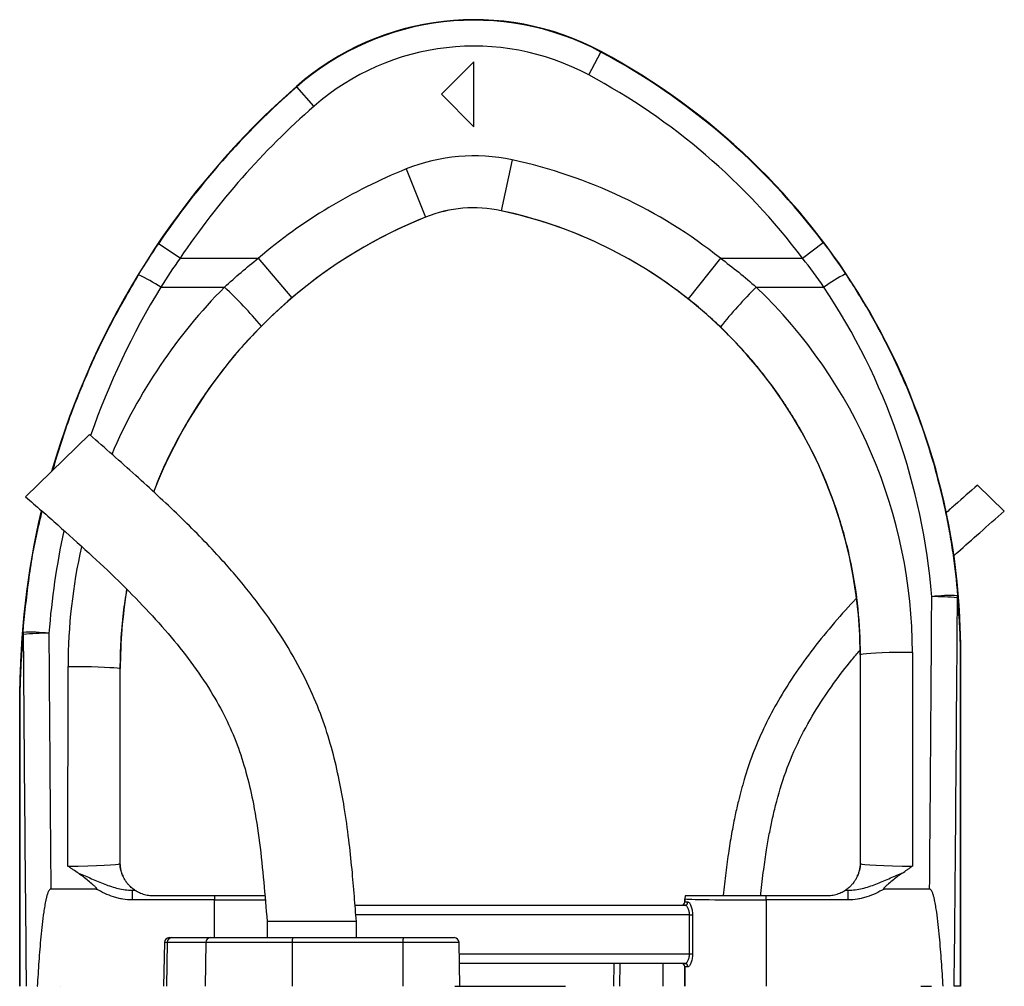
# Model space of a CAD drawing. Header units: millimetres. Extents: x 662 to 1402, y 655 to 2770.
# Tile 13 of 13: x 962 to 1266, y 2472 to 2770. Entities that reach past the tile are written whole.
import ezdxf

# ---------------------------------------------------------------- set-up
doc = ezdxf.new("R2010")
doc.units = ezdxf.units.MM

msp = doc.modelspace()

# ---------------------------------------------------------------- linework, layer by layer
at = {"color": 7, "linetype": 'Continuous', "lineweight": 25}
for p, q in [((1137.7, 2752.96), (1141.48, 2760.01)), ((1141.48, 2760.01), (1141.55, 2760.15)), ((1102.34, 2756.99), (1092.34, 2746.99)), ((1102.34, 2736.99), (1102.34, 2756.99)), ((1047.77, 2749.33), (1047.67, 2749.44)), ((1053.03, 2743.31), (1047.77, 2749.33)), ((1092.34, 2746.99), (1102.34, 2736.99)), ((1114.1, 2726.75), (1110.74, 2711.11)), ((1081.46, 2723.97), (1087.42, 2709.12)), ((1110.74, 2711.11), (1110.74, 2711.1)), ((1087.42, 2709.12), (1087.43, 2709.11)), ((1011.76, 2696.46), (1005.12, 2700.93)), ((1203.6, 2696.46), (1209.99, 2701.27)), ((1011.76, 2696.46), (1035.88, 2696.46)), ((1035.88, 2696.46), (1046.24, 2684.27)), ((1178.27, 2696.46), (1168.33, 2683.93)), ((1178.27, 2696.46), (1203.6, 2696.46)), ((1005.8, 2687.52), (1025.45, 2687.52)), ((1189.34, 2687.52), (1210.19, 2687.52)), ((983.9, 2642.08), (964.16, 2622.94)), ((1265.77, 2618.5), (1257.52, 2626.51)), ((1221.44, 2574.22), (1221.34, 2574.22)), ((1221.34, 2574.22), (1221.34, 2509.99)), ((1221.49, 2509.84), (1221.44, 2574.22)), ((1237.44, 2574.94), (1237.49, 2509.07)), ((1252.27, 2471.99), (1252.27, 2575.06)), ((1252.28, 2575.06), (1252.34, 2575.06)), ((1252.28, 2575.06), (1252.28, 2471.99)), ((1252.34, 2471.99), (1252.34, 2575.06)), ((977.18, 2509.07), (977.23, 2570.63)), ((993.23, 2569.92), (993.18, 2509.84)), ((993.23, 2569.92), (993.34, 2569.92)), ((993.34, 2509.99), (993.34, 2569.92)), ((962.4, 2561.34), (962.34, 2561.34)), ((962.34, 2561.34), (962.34, 2471.99)), ((962.4, 2561.34), (962.4, 2471.99)), ((962.4, 2471.99), (962.4, 2561.34)), ((993.18, 2509.84), (993.34, 2509.99)), ((1221.34, 2509.99), (1221.49, 2509.84)), ((985.94, 2501.99), (971.92, 2501.99)), ((997, 2501.61), (997, 2498.61)), ((997, 2501.61), (997.89, 2501.61)), ((1216.79, 2501.61), (1217.67, 2501.61)), ((1217.67, 2498.61), (1217.67, 2501.61)), ((1242.75, 2501.99), (1228.73, 2501.99)), ((1022.33, 2498.61), (997, 2498.61)), ((1003.34, 2499.99), (1022.33, 2499.99)), ((1022.33, 2499.99), (1022.33, 2498.61)), ((1167.34, 2498.98), (1167.34, 2498.99)), ((1167.34, 2498.99), (1167.34, 2497.99)), ((1167.34, 2497.99), (1167.34, 2498.98)), ((1167.34, 2497.99), (1168.26, 2497.99)), ((1167.34, 2497.99), (1167.34, 2497.99)), ((1192.34, 2498.61), (1192.34, 2499.99)), ((1192.34, 2499.99), (1211.34, 2499.99)), ((1217.67, 2498.61), (1192.34, 2498.61)), ((1192.34, 2498.61), (1192.34, 2471.99)), ((1065.7, 2496.99), (1167.3, 2496.99)), ((1038.59, 2491.99), (1038.59, 2486.99)), ((1052.34, 2491.99), (1038.59, 2491.99)), ((1066.09, 2491.99), (1052.34, 2491.99)), ((1066.09, 2486.99), (1066.09, 2491.99)), ((1168.78, 2493.99), (1169.69, 2493.99)), ((1168.78, 2481.99), (1168.78, 2493.99)), ((1169.69, 2493.99), (1169.69, 2481.99)), ((1006.93, 2485.52), (1006.7, 2471.99)), ((1007.82, 2485.52), (1007.6, 2471.99)), ((1019.67, 2485.52), (1007.82, 2485.52)), ((1008.43, 2486.99), (1009.23, 2486.99)), ((1009.23, 2486.99), (1021.08, 2486.99)), ((1019.67, 2485.52), (1019.45, 2471.99)), ((1046.3, 2485.52), (1019.67, 2485.52)), ((1021.08, 2486.99), (1046.56, 2486.99)), ((1046.3, 2485.52), (1046.26, 2471.99)), ((1080.42, 2485.52), (1046.3, 2485.52)), ((1046.56, 2486.99), (1080.68, 2486.99)), ((1080.42, 2485.52), (1080.37, 2471.99)), ((1080.68, 2486.99), (1096.24, 2486.99)), ((1097.98, 2471.99), (1097.74, 2485.52)), ((1168.78, 2481.99), (1169.69, 2481.99)), ((1167.3, 2478.99), (1097.86, 2478.99)), ((1145.48, 2478.99), (1145.36, 2471.99)), ((1167.34, 2471.99), (1167.34, 2477.99)), ((1168.26, 2477.99), (1167.34, 2477.99)), ((1167.34, 2477.99), (1167.34, 2477.99)), ((1167.34, 2477.99), (1167.34, 2471.99)), ((964.32, 2471.99), (964.32, 2471.99)), ((967.75, 2471.99), (967.87, 2471.99)), ((974.85, 2471.99), (974.85, 2471.99)), ((1096.4, 2471.99), (1130.55, 2471.99)), ((1240.05, 2471.99), (1243.36, 2471.99)), ((1252.27, 2471.99), (1250.33, 2471.99)), ((1252.28, 2471.99), (1252.27, 2471.99))]:
    msp.add_line(p, q, dxfattribs=at)
at = {"color": 8, "linetype": 'Continuous', "lineweight": 25}
for p, q in [((1022.33, 2486.99), (1022.33, 2498.61)), ((1168.78, 2493.99), (1065.93, 2493.99)), ((1007.82, 2485.52), (1006.93, 2485.52)), ((1097.74, 2485.52), (1080.42, 2485.52)), ((1097.8, 2481.99), (1168.78, 2481.99)), ((1147.28, 2478.99), (1147.17, 2471.99)), ((1160.59, 2478.99), (1160.49, 2471.99))]:
    msp.add_line(p, q, dxfattribs=at)
at = {"color": 7, "linetype": 'Continuous', "lineweight": 25, "flags": 128}
for points in [[(1237.44, 2574.94), (1234.96, 2574.93), (1232.55, 2574.9), (1230.25, 2574.86), (1228.13, 2574.8), (1226.23, 2574.72), (1224.59, 2574.64), (1223.27, 2574.54), (1222.29, 2574.44), (1221.68, 2574.33), (1221.44, 2574.22)], [(977.23, 2570.63), (979.71, 2570.62), (982.12, 2570.6), (984.42, 2570.55), (986.55, 2570.49), (988.45, 2570.42), (990.08, 2570.33), (991.4, 2570.24), (992.38, 2570.14), (992.99, 2570.03), (993.23, 2569.92)]]:
    msp.add_lwpolyline(points, dxfattribs=at)
at = {"color": 7, "linetype": 'Continuous', "lineweight": 25}
for centre, radius, start, end in [((1102.34, 2686.99), 83, 61.8071, 131.1995), ((1102.34, 2686.99), 82.85, 61.8071, 131.1995), ((1102.34, 2686.99), 74.85, 61.8071, 131.1995), ((1042.34, 2575.06), 209.85, 36.9744, 61.8071), ((1042.34, 2575.06), 210, 0, 61.8071), ((1042.34, 2575.06), 201.85, 36.9744, 61.8071), ((1212.34, 2561.34), 250, 131.1995, 163.8966), ((1212.34, 2561.34), 249.85, 131.1995, 146.0329), ((1212.34, 2561.34), 241.85, 131.1995, 146.0329), ((1102.34, 2671.99), 56.01, 77.8776, 111.8839), ((1081.34, 2574.22), 156.01, 51.5862, 77.8776), ((1143.34, 2569.92), 166.01, 111.8839, 130.3355), ((1102.34, 2671.99), 40.01, 77.8776, 111.8839), ((1102.34, 2671.99), 40, 77.8776, 111.8839), ((1081.34, 2574.22), 140.01, 51.5862, 77.8776), ((1081.34, 2574.22), 140, 0, 77.8776), ((1143.34, 2569.92), 150, 111.8839, 158.7279), ((1143.34, 2569.92), 150.01, 111.8839, 130.3355), ((1241.92, 2643.31), 54.42, 117.4438, 125.6689), ((976.61, 2643.14), 53.12, 56.6663, 65.1068), ((931.98, 2587.51), 136.89, 40.0234, 46.9374), ((1287.91, 2587.36), 140.53, 134.538, 141.2777), ((1212.34, 2561.34), 250, 166.7597, 180), ((1143.34, 2569.92), 150, 170.6701, 180), ((1249.18, 2545.64), 46.83, 87.3006, 97.0726), ((1244.66, 2531.63), 60.49, 83.6579, 91.1725), ((1248.87, 2592.28), 2.52, 347.9974, 3.1347), ((965.59, 2580.98), 2.23, 177.2524, 193.6085), ((965.74, 2534.32), 46.83, 83.1389, 92.9133), ((970.13, 2519.7), 61.12, 88.8712, 96.3025), ((1001.18, 2509.84), 8, 180.0185, 209.1258), ((1213.49, 2509.84), 8, 330.8742, 359.9815), ((1003.34, 2509.99), 10, 236.7363, 236.9813), ((1211.34, 2509.99), 10, 303.0187, 303.2637), ((1166.34, 2497.99), 1, 270.0044, 0.0044), ((1167.28, 2497.97), 0.982, 271.0978, 1.0573), ((1170.34, 2498.98), 3, 160.3646, 179.9821), ((1008.43, 2485.49), 1.5, 90, 179), ((1009.28, 2485.54), 1.46, 91.7955, 180.7675), ((1021.12, 2485.54), 1.46, 91.7955, 180.7675), ((1048.61, 2485.87), 2.33, 151.2671, 188.6909), ((1082.72, 2485.87), 2.33, 151.2671, 188.6909), ((1096.24, 2485.49), 1.5, 1, 90), ((1166.34, 2477.99), 1, 359.9956, 89.9956), ((1167.28, 2478.01), 0.982, 358.9427, 88.9022)]:
    msp.add_arc(centre, radius, start, end, dxfattribs=at)
at = {"color": 8, "linetype": 'Continuous', "lineweight": 25}
for centre, major_axis, ratio, start_param, end_param in [((1212.34, 2561.88), (0, 241.75), 1, 1.024276, 1.233998), ((1143.34, 2570.5), (0, 166.11), 1, 0.789084, 1.165564), ((1212.34, 2561.88), (0, 241.75), 1, 1.36019, 1.492437), ((1143.34, 2570.5), (0, 166.11), 1, 1.346222, 1.570015), ((1022.33, 2498.99), (25, 0), 0.01536, 4.712389, 5.395497)]:
    msp.add_ellipse(centre, major_axis=major_axis, ratio=ratio, start_param=start_param, end_param=end_param, dxfattribs=at)
at = {"color": 7, "linetype": 'Continuous', "lineweight": 25}
for centre, major_axis, ratio, start_param, end_param in [((1081.34, 2574.81), (0, 156.1), 1, 4.71317, 5.519111), ((1042.34, 2575.57), (0, 201.76), 1, 4.794455, 5.3006), ((1152.34, 2882.17), (0, 2056.47), 0.044737, 4.52645, 4.570871), ((1152.34, 2881.81), (0, 2056.47), 0.048627, 4.511762, 4.570871), ((1062.34, 2881.81), (0, 2056.47), 0.048627, 1.71787, 1.771423), ((1062.34, 2882.17), (0, 2056.47), 0.044737, 1.71787, 1.756735), ((977.18, 2509.84), (16, 0.01), 0.048575, 4.712297, 6.265657), ((1001.34, 2509.99), (5.66, 5.66), 0.999695, 2.356347, 2.357638), ((1213.34, 2509.99), (5.66, -5.66), 0.999695, 0.783955, 0.785246), ((1237.49, 2509.84), (16, -0.01), 0.048575, 3.15912, 4.712481), ((977.18, 2501.84), (24, 0), 0.017486, 5.683962, 5.749965), ((1237.49, 2501.84), (24, 0), 0.017486, 3.674813, 3.740816), ((1166.34, 2497.99), (-1, 0), 0.999848, 1.570796, 3.141593), ((1170.34, 2498.99), (-2.12, 2.12), 0.999695, 0.445606, 0.785246), ((1192.34, 2498.99), (25, 0), 0.01536, 3.159046, 4.712389), ((1166.34, 2477.99), (1, 0), 0.999848, 0, 1.570796)]:
    msp.add_ellipse(centre, major_axis=major_axis, ratio=ratio, start_param=start_param, end_param=end_param, dxfattribs=at)
for points in [[(998.97, 2691.33), (1000.95, 2694.58), (1003, 2697.78), (1005.12, 2700.93)], [(1209.99, 2701.27), (1212.36, 2698.12), (1214.65, 2694.9), (1216.84, 2691.61)], [(1011.76, 2696.46), (1009.7, 2693.53), (1007.72, 2690.55), (1005.8, 2687.52)], [(1025.45, 2687.52), (1028.8, 2690.65), (1032.28, 2693.63), (1035.88, 2696.46)], [(1178.27, 2696.46), (1182.1, 2693.65), (1185.79, 2690.67), (1189.34, 2687.52)], [(1210.19, 2687.52), (1208.08, 2690.57), (1205.88, 2693.55), (1203.6, 2696.46)], [(1046.24, 2684.27), (1042.97, 2681.49), (1039.83, 2678.59), (1036.81, 2675.55)], [(1178.27, 2675.27), (1175.09, 2678.31), (1171.78, 2681.2), (1168.33, 2683.93)], [(1252.27, 2575.06), (1252.28, 2575.06), (1252.28, 2575.06), (1252.28, 2575.06)], [(962.4, 2561.34), (962.4, 2561.34), (962.4, 2561.34), (962.4, 2561.34)]]:
    msp.add_open_spline(points, degree=3, dxfattribs=at)
for points, knots in [([(1216.84, 2691.61), (1219.31, 2687.91), (1221.65, 2684.14), (1225, 2678.36), (1226.08, 2676.42), (1228.18, 2672.51), (1229.19, 2670.55), (1234.11, 2660.66), (1237.52, 2652.55), (1243.3, 2635.95), (1245.68, 2627.46), (1247.99, 2616.59), (1248.41, 2614.41), (1249.2, 2610.04), (1249.55, 2607.85), (1250.52, 2601.26), (1251.02, 2596.85), (1251.39, 2592.42)], [0, 0, 0, 0, 0.125, 0.125, 0.1875, 0.1875, 0.25, 0.25, 0.5, 0.5, 0.75, 0.75, 0.8125, 0.8125, 0.875, 0.875, 1, 1, 1, 1]), ([(1221.44, 2574.22), (1221.44, 2578.96), (1221.19, 2583.66), (1220.24, 2593.02), (1219.53, 2597.68), (1218.1, 2604.61), (1217.56, 2606.92), (1216.38, 2611.49), (1215.73, 2613.75), (1213.63, 2620.47), (1212.01, 2624.85), (1208.34, 2633.44), (1206.29, 2637.64), (1202.89, 2643.81), (1201.71, 2645.84), (1199.84, 2648.85), (1199.2, 2649.85), (1197.91, 2651.83), (1197.25, 2652.81), (1193.89, 2657.66), (1191.02, 2661.39), (1184.92, 2668.56), (1181.69, 2671.99), (1178.27, 2675.27)], [0, 0, 0, 0, 0.125, 0.125, 0.25, 0.25, 0.3125, 0.3125, 0.375, 0.375, 0.5, 0.5, 0.625, 0.625, 0.6875, 0.6875, 0.71875, 0.71875, 0.75, 0.75, 0.875, 0.875, 1, 1, 1, 1]), ([(1066.09, 2491.99), (1065.89, 2494.56), (1065.48, 2499.92), (1064.76, 2508.33), (1063.78, 2517.49), (1062.5, 2526.67), (1060.84, 2535.79), (1058.76, 2544.68), (1055.96, 2553.9), (1052, 2563.72), (1046.7, 2573.96), (1040.06, 2584.43), (1032.41, 2594.62), (1022.92, 2605.59), (1011.43, 2617.23), (997.97, 2629.7), (988.65, 2637.9), (983.9, 2642.08)], [0, 0, 0, 0, 0.043406, 0.090631, 0.142151, 0.198664, 0.246894, 0.298241, 0.3524, 0.409137, 0.476507, 0.546402, 0.617933, 0.690926, 0.790712, 0.893453, 1, 1, 1, 1]), ([(1257.52, 2626.51), (1255.21, 2624.49), (1251.95, 2621.62), (1248.7, 2618.73), (1247.75, 2617.88)], [0, 0, 0, 0, 0.704693, 1, 1, 1, 1]), ([(964.16, 2622.94), (967.46, 2620.04), (974, 2614.31), (983.58, 2605.71), (992.7, 2597.13), (1001.23, 2588.51), (1009.03, 2579.81), (1015.98, 2570.97), (1021.76, 2562.31), (1026.36, 2553.82), (1029.85, 2545.49), (1032.48, 2536.94), (1034.67, 2527.19), (1036.34, 2516.22), (1037.59, 2504.13), (1038.26, 2496.03), (1038.59, 2491.99)], [0, 0, 0, 0, 0.084022, 0.1662, 0.246111, 0.323427, 0.397904, 0.469469, 0.538288, 0.596654, 0.653835, 0.710577, 0.767575, 0.844652, 0.922573, 1, 1, 1, 1]), ([(1250.11, 2604.61), (1250.54, 2605), (1253.21, 2607.44), (1258.44, 2612.06), (1263.24, 2616.28), (1265.77, 2618.5)], [0, 0, 0, 0, 0.084457, 0.517235, 1, 1, 1, 1]), ([(1220.11, 2591.5), (1219.87, 2591.25), (1217.28, 2588.54), (1212.53, 2583.16), (1206.07, 2575.18), (1200.41, 2567.17), (1195.54, 2559.22), (1191.49, 2551.47), (1188.15, 2543.65), (1186.03, 2537.29), (1184.67, 2532.47), (1183.74, 2528.82), (1182.77, 2524.57), (1181.77, 2519.46), (1180.79, 2513.5), (1179.88, 2506.92), (1179.39, 2502.33), (1179.14, 2499.99)], [0, 0, 0, 0, 0.0100756, 0.1096306, 0.2098025, 0.3103621, 0.3963425, 0.4822535, 0.5660299, 0.6446607, 0.6782114, 0.7124757, 0.7547298, 0.8056531, 0.8650053, 0.9311708, 1, 1, 1, 1]), ([(1252.27, 2575.06), (1252.27, 2575.27), (1252.27, 2575.48), (1252.27, 2575.89), (1252.27, 2576.09), (1252.26, 2576.68), (1252.25, 2577.06), (1252.24, 2577.8), (1252.23, 2578.16), (1252.21, 2578.87), (1252.2, 2579.22), (1252.16, 2580.27), (1252.13, 2580.96), (1252.07, 2582.32), (1252.03, 2583), (1251.91, 2585.04), (1251.82, 2586.38), (1251.6, 2589.07), (1251.48, 2590.42), (1251.34, 2591.76)], [0, 0, 0, 0, 0.03125, 0.03125, 0.0625, 0.0625, 0.125, 0.125, 0.1875, 0.1875, 0.25, 0.25, 0.375, 0.375, 0.5, 0.5, 0.75, 0.75, 1, 1, 1, 1]), ([(1251.39, 2592.42), (1251.52, 2591.02), (1251.64, 2589.61), (1251.85, 2586.8), (1251.94, 2585.39), (1252.05, 2583.27), (1252.08, 2582.56), (1252.15, 2581.13), (1252.17, 2580.42), (1252.21, 2579.33), (1252.22, 2578.96), (1252.24, 2578.22), (1252.25, 2577.85), (1252.26, 2577.09), (1252.27, 2576.7), (1252.27, 2576.1), (1252.27, 2575.89), (1252.28, 2575.48), (1252.28, 2575.27), (1252.28, 2575.06)], [0, 0, 0, 0, 0.25, 0.25, 0.5, 0.5, 0.625, 0.625, 0.75, 0.75, 0.8125, 0.8125, 0.875, 0.875, 0.9375, 0.9375, 0.96875, 0.96875, 1, 1, 1, 1]), ([(962.4, 2561.34), (962.4, 2561.81), (962.4, 2562.27), (962.41, 2563.17), (962.42, 2563.61), (962.43, 2564.47), (962.44, 2564.9), (962.46, 2565.73), (962.47, 2566.15), (962.51, 2567.38), (962.54, 2568.2), (962.6, 2569.82), (962.64, 2570.63), (962.76, 2573.06), (962.86, 2574.66), (963.09, 2577.88), (963.21, 2579.48), (963.36, 2581.08)], [0, 0, 0, 0, 0.0625, 0.0625, 0.125, 0.125, 0.1875, 0.1875, 0.25, 0.25, 0.375, 0.375, 0.5, 0.5, 0.75, 0.75, 1, 1, 1, 1]), ([(963.42, 2580.45), (963.27, 2578.91), (963.13, 2577.36), (962.89, 2574.27), (962.79, 2572.72), (962.66, 2570.39), (962.62, 2569.61), (962.55, 2568.04), (962.52, 2567.25), (962.48, 2566.06), (962.47, 2565.66), (962.45, 2564.84), (962.44, 2564.43), (962.42, 2563.59), (962.41, 2563.16), (962.41, 2562.49), (962.4, 2562.27), (962.4, 2561.81), (962.4, 2561.57), (962.4, 2561.34)], [0, 0, 0, 0, 0.25, 0.25, 0.5, 0.5, 0.625, 0.625, 0.75, 0.75, 0.8125, 0.8125, 0.875, 0.875, 0.9375, 0.9375, 0.96875, 0.96875, 1, 1, 1, 1]), ([(1190.69, 2499.99), (1190.71, 2500.2), (1190.96, 2502.88), (1191.54, 2507.59), (1192.42, 2513.7), (1193.31, 2518.81), (1194.23, 2523.35), (1195.74, 2529.76), (1198.24, 2538.14), (1202.52, 2548.17), (1207.6, 2557.22), (1213.1, 2565.34), (1217.6, 2571.29), (1220.45, 2574.59), (1221.3, 2575.57)], [0, 0, 0, 0, 0.0076757, 0.0971317, 0.1712962, 0.2304943, 0.2841542, 0.3385099, 0.4681292, 0.5994559, 0.7312898, 0.8423105, 0.9532974, 1, 1, 1, 1]), ([(994.19, 2505.94), (994.11, 2506.14), (994.02, 2506.34), (993.86, 2506.79), (993.78, 2507.04), (993.66, 2507.45), (993.63, 2507.6), (993.55, 2507.92), (993.52, 2508.09), (993.45, 2508.47), (993.42, 2508.69), (993.38, 2509.08), (993.37, 2509.23), (993.35, 2509.48), (993.35, 2509.57), (993.34, 2509.77), (993.34, 2509.87), (993.34, 2509.98)], [0, 0, 0, 0, 0.25, 0.25, 0.5, 0.5, 0.625, 0.625, 0.75, 0.75, 0.875, 0.875, 0.9375, 0.9375, 0.96875, 0.96875, 1, 1, 1, 1]), ([(1221.34, 2509.98), (1221.34, 2509.87), (1221.34, 2509.77), (1221.33, 2509.57), (1221.32, 2509.48), (1221.31, 2509.23), (1221.3, 2509.09), (1221.27, 2508.82), (1221.25, 2508.71), (1221.22, 2508.49), (1221.21, 2508.38), (1221.16, 2508.1), (1221.12, 2507.92), (1221.05, 2507.61), (1221.01, 2507.46), (1220.9, 2507.04), (1220.82, 2506.8), (1220.65, 2506.34), (1220.57, 2506.14), (1220.48, 2505.94)], [0, 0, 0, 0, 0.03125, 0.03125, 0.0625, 0.0625, 0.125, 0.125, 0.1875, 0.1875, 0.25, 0.25, 0.375, 0.375, 0.5, 0.5, 0.75, 0.75, 1, 1, 1, 1]), ([(980.42, 2506.84), (979.88, 2507.2), (979.33, 2507.57), (978.52, 2508.12), (978.26, 2508.31), (977.72, 2508.69), (977.45, 2508.88), (977.18, 2509.07)], [0, 0, 0, 0, 0.5, 0.5, 0.75, 0.75, 1, 1, 1, 1]), ([(980.42, 2506.84), (981.12, 2506.6), (981.8, 2506.32), (983.16, 2505.75), (983.83, 2505.46), (985.84, 2504.58), (987.17, 2504), (989.21, 2503.22), (989.89, 2502.97), (991.27, 2502.53), (991.97, 2502.32), (994.1, 2501.81), (995.53, 2501.6), (997, 2501.61)], [0, 0, 0, 0, 0.125, 0.125, 0.25, 0.25, 0.5, 0.5, 0.625, 0.625, 0.75, 0.75, 1, 1, 1, 1]), ([(985.94, 2501.99), (985.98, 2501.99), (986.03, 2501.99), (986.08, 2502.02), (986.09, 2502.04), (986.1, 2502.08), (986.1, 2502.1), (986.08, 2502.16), (986.06, 2502.19), (986.02, 2502.26), (985.99, 2502.29), (985.87, 2502.45), (985.75, 2502.56), (985.4, 2502.88), (985.16, 2503.09), (984.44, 2503.71), (983.95, 2504.12), (982.96, 2504.92), (982.47, 2505.32), (981.47, 2506.11), (980.96, 2506.49), (980.42, 2506.84)], [0, 0, 0, 0, 0.015625, 0.015625, 0.023437, 0.023437, 0.03125, 0.03125, 0.046875, 0.046875, 0.0625, 0.0625, 0.125, 0.125, 0.25, 0.25, 0.5, 0.5, 0.75, 0.75, 1, 1, 1, 1]), ([(1217.67, 2501.61), (1219.14, 2501.6), (1220.58, 2501.81), (1222.7, 2502.32), (1223.41, 2502.53), (1224.79, 2502.97), (1225.47, 2503.22), (1227.5, 2504), (1228.84, 2504.58), (1230.85, 2505.46), (1231.52, 2505.75), (1232.87, 2506.32), (1233.55, 2506.6), (1234.25, 2506.84)], [0, 0, 0, 0, 0.25, 0.25, 0.375, 0.375, 0.5, 0.5, 0.75, 0.75, 0.875, 0.875, 1, 1, 1, 1]), ([(1234.25, 2506.84), (1233.72, 2506.49), (1233.21, 2506.11), (1232.21, 2505.32), (1231.71, 2504.92), (1230.73, 2504.11), (1230.24, 2503.71), (1229.51, 2503.09), (1229.27, 2502.88), (1228.92, 2502.56), (1228.81, 2502.45), (1228.68, 2502.29), (1228.66, 2502.26), (1228.61, 2502.19), (1228.59, 2502.16), (1228.58, 2502.1), (1228.57, 2502.08), (1228.58, 2502.04), (1228.6, 2502.02), (1228.65, 2501.99), (1228.69, 2501.99), (1228.73, 2501.99)], [0, 0, 0, 0, 0.25, 0.25, 0.5, 0.5, 0.75, 0.75, 0.875, 0.875, 0.9375, 0.9375, 0.953125, 0.953125, 0.96875, 0.96875, 0.976562, 0.976562, 0.984375, 0.984375, 1, 1, 1, 1]), ([(1234.25, 2506.84), (1234.8, 2507.2), (1235.34, 2507.57), (1236.15, 2508.12), (1236.42, 2508.31), (1236.96, 2508.69), (1237.23, 2508.88), (1237.49, 2509.07)], [0, 0, 0, 0, 0.5, 0.5, 0.75, 0.75, 1, 1, 1, 1]), ([(997.85, 2501.63), (997.82, 2501.65), (997.69, 2501.73), (997.32, 2502), (997.17, 2502.11), (996.83, 2502.39), (996.64, 2502.56), (996.23, 2502.95), (996.01, 2503.18), (995.57, 2503.68), (995.35, 2503.97), (994.93, 2504.56), (994.73, 2504.88), (994.48, 2505.35), (994.4, 2505.5), (994.27, 2505.76), (994.22, 2505.88), (994.19, 2505.94)], [0, 0, 0, 0, 0.25, 0.25, 0.375, 0.375, 0.5, 0.5, 0.625, 0.625, 0.75, 0.75, 0.875, 0.875, 0.9375, 0.9375, 1, 1, 1, 1]), ([(1220.48, 2505.94), (1220.45, 2505.88), (1220.4, 2505.76), (1220.27, 2505.5), (1220.2, 2505.35), (1219.94, 2504.89), (1219.75, 2504.57), (1219.33, 2503.97), (1219.11, 2503.69), (1218.67, 2503.19), (1218.45, 2502.96), (1217.83, 2502.36), (1217.48, 2502.09), (1217.11, 2501.83), (1217.01, 2501.76), (1216.88, 2501.67), (1216.84, 2501.64), (1216.82, 2501.63)], [0, 0, 0, 0, 0.0625, 0.0625, 0.125, 0.125, 0.25, 0.25, 0.375, 0.375, 0.5, 0.5, 0.75, 0.75, 0.875, 0.875, 1, 1, 1, 1]), ([(971.92, 2501.99), (971.84, 2501.99), (971.76, 2501.96), (971.63, 2501.88), (971.57, 2501.82), (971.41, 2501.64), (971.33, 2501.5), (971.11, 2501.07), (970.99, 2500.77), (970.79, 2500.16), (970.71, 2499.85), (970.55, 2499.24), (970.47, 2498.93), (970.27, 2497.99), (970.15, 2497.37), (969.94, 2496.11), (969.84, 2495.48), (969.56, 2493.58), (969.41, 2492.32), (969.12, 2489.78), (968.99, 2488.52), (968.63, 2484.71), (968.43, 2482.17), (968.06, 2477.08), (967.9, 2474.54), (967.75, 2471.99)], [0, 0, 0, 0, 0.007813, 0.007813, 0.015625, 0.015625, 0.03125, 0.03125, 0.0625, 0.0625, 0.09375, 0.09375, 0.125, 0.125, 0.1875, 0.1875, 0.25, 0.25, 0.375, 0.375, 0.5, 0.5, 0.75, 0.75, 1, 1, 1, 1]), ([(997, 2498.61), (996.02, 2498.61), (995.05, 2498.7), (993.62, 2498.94), (993.14, 2499.04), (992.19, 2499.28), (991.72, 2499.41), (989.39, 2500.17), (987.64, 2501.01), (985.94, 2501.99)], [0, 0, 0, 0, 0.25, 0.25, 0.375, 0.375, 0.5, 0.5, 1, 1, 1, 1]), ([(997.89, 2501.61), (997.89, 2501.6), (997.91, 2501.59), (997.98, 2501.55), (998.03, 2501.52), (998.22, 2501.4), (998.39, 2501.3), (998.78, 2501.09), (999.01, 2500.97), (999.48, 2500.76), (999.73, 2500.66), (1000.25, 2500.48), (1000.53, 2500.39), (1001.07, 2500.25), (1001.35, 2500.19), (1002.19, 2500.04), (1002.76, 2499.99), (1003.34, 2499.99)], [0, 0, 0, 0, 0.0625, 0.0625, 0.125, 0.125, 0.25, 0.25, 0.375, 0.375, 0.5, 0.5, 0.625, 0.625, 0.75, 0.75, 1, 1, 1, 1]), ([(1211.34, 2499.99), (1211.91, 2499.99), (1212.48, 2500.04), (1213.32, 2500.19), (1213.59, 2500.25), (1214.14, 2500.39), (1214.41, 2500.47), (1214.93, 2500.66), (1215.19, 2500.76), (1215.67, 2500.97), (1215.89, 2501.08), (1216.18, 2501.24), (1216.28, 2501.3), (1216.44, 2501.39), (1216.52, 2501.44), (1216.64, 2501.51), (1216.69, 2501.55), (1216.76, 2501.59), (1216.78, 2501.6), (1216.79, 2501.61)], [0, 0, 0, 0, 0.25, 0.25, 0.375, 0.375, 0.5, 0.5, 0.625, 0.625, 0.75, 0.75, 0.8125, 0.8125, 0.875, 0.875, 0.9375, 0.9375, 1, 1, 1, 1]), ([(1228.73, 2501.99), (1227.04, 2501.01), (1225.28, 2500.17), (1222.95, 2499.41), (1222.48, 2499.28), (1221.53, 2499.04), (1221.06, 2498.94), (1219.62, 2498.7), (1218.65, 2498.61), (1217.67, 2498.61)], [0, 0, 0, 0, 0.5, 0.5, 0.625, 0.625, 0.75, 0.75, 1, 1, 1, 1]), ([(1246.92, 2471.99), (1246.77, 2474.54), (1246.61, 2477.08), (1246.25, 2482.17), (1246.04, 2484.72), (1245.68, 2488.53), (1245.55, 2489.8), (1245.27, 2492.33), (1245.11, 2493.6), (1244.84, 2495.49), (1244.74, 2496.12), (1244.52, 2497.38), (1244.4, 2498.01), (1244.2, 2498.94), (1244.13, 2499.25), (1243.97, 2499.87), (1243.88, 2500.17), (1243.68, 2500.78), (1243.56, 2501.08), (1243.34, 2501.5), (1243.26, 2501.64), (1243.1, 2501.82), (1243.04, 2501.88), (1242.91, 2501.96), (1242.83, 2501.99), (1242.75, 2501.99)], [0, 0, 0, 0, 0.25, 0.25, 0.5, 0.5, 0.625, 0.625, 0.75, 0.75, 0.8125, 0.8125, 0.875, 0.875, 0.90625, 0.90625, 0.9375, 0.9375, 0.96875, 0.96875, 0.984375, 0.984375, 0.992187, 0.992187, 1, 1, 1, 1]), ([(1022.33, 2499.99), (1023.34, 2499.99), (1025.36, 2499.99), (1028.73, 2499.99), (1032.33, 2499.99), (1035.57, 2499.99), (1037.27, 2499.99), (1037.9, 2499.99)], [0, 0, 0, 0, 0.179408, 0.358817, 0.606861, 0.854903, 1, 1, 1, 1]), ([(1167.52, 2499.99), (1167.56, 2499.99), (1167.75, 2499.99), (1168.27, 2499.99), (1168.49, 2499.99), (1168.98, 2499.99), (1169.27, 2499.99), (1170.22, 2499.99), (1171, 2499.99), (1172.83, 2499.99), (1173.86, 2499.99), (1175.57, 2499.99), (1176.17, 2499.99), (1177.42, 2499.99), (1178.07, 2499.99), (1180.08, 2499.99), (1181.49, 2499.99), (1183.71, 2499.99), (1184.46, 2499.99), (1186.01, 2499.99), (1186.79, 2499.99), (1189.14, 2499.99), (1190.73, 2499.99), (1192.34, 2499.99)], [0, 0, 0, 0, 0.125, 0.125, 0.1875, 0.1875, 0.25, 0.25, 0.375, 0.375, 0.5, 0.5, 0.5625, 0.5625, 0.625, 0.625, 0.75, 0.75, 0.8125, 0.8125, 0.875, 0.875, 1, 1, 1, 1]), ([(1168.26, 2497.99), (1168.34, 2497.99), (1168.41, 2497.97), (1168.57, 2497.86), (1168.65, 2497.78), (1168.81, 2497.58), (1168.89, 2497.46), (1169.05, 2497.17), (1169.12, 2497.01), (1169.27, 2496.64), (1169.33, 2496.44), (1169.46, 2496.01), (1169.51, 2495.78), (1169.6, 2495.29), (1169.63, 2495.04), (1169.68, 2494.52), (1169.69, 2494.26), (1169.69, 2493.99)], [0, 0, 0, 0, 0.125, 0.125, 0.25, 0.25, 0.375, 0.375, 0.5, 0.5, 0.625, 0.625, 0.75, 0.75, 0.875, 0.875, 1, 1, 1, 1]), ([(1168.78, 2493.99), (1168.78, 2494.2), (1168.77, 2494.41), (1168.72, 2494.81), (1168.68, 2495), (1168.53, 2495.56), (1168.4, 2495.89), (1168.17, 2496.29), (1168.09, 2496.41), (1167.93, 2496.61), (1167.85, 2496.7), (1167.69, 2496.84), (1167.61, 2496.9), (1167.45, 2496.97), (1167.37, 2496.99), (1167.3, 2496.99)], [0, 0, 0, 0, 0.125, 0.125, 0.25, 0.25, 0.5, 0.5, 0.625, 0.625, 0.75, 0.75, 0.875, 0.875, 1, 1, 1, 1]), ([(1167.3, 2478.99), (1167.37, 2478.99), (1167.45, 2479.01), (1167.61, 2479.08), (1167.69, 2479.14), (1167.85, 2479.28), (1167.93, 2479.37), (1168.09, 2479.58), (1168.17, 2479.7), (1168.32, 2479.96), (1168.39, 2480.11), (1168.52, 2480.43), (1168.58, 2480.61), (1168.68, 2480.98), (1168.72, 2481.17), (1168.77, 2481.57), (1168.78, 2481.78), (1168.78, 2481.99)], [0, 0, 0, 0, 0.125, 0.125, 0.25, 0.25, 0.375, 0.375, 0.5, 0.5, 0.625, 0.625, 0.75, 0.75, 0.875, 0.875, 1, 1, 1, 1]), ([(1169.69, 2481.99), (1169.69, 2481.72), (1169.68, 2481.46), (1169.63, 2480.94), (1169.6, 2480.69), (1169.51, 2480.21), (1169.45, 2479.97), (1169.33, 2479.54), (1169.27, 2479.34), (1169.12, 2478.98), (1169.04, 2478.81), (1168.89, 2478.52), (1168.81, 2478.4), (1168.65, 2478.2), (1168.57, 2478.12), (1168.41, 2478.02), (1168.34, 2477.99), (1168.26, 2477.99)], [0, 0, 0, 0, 0.125, 0.125, 0.25, 0.25, 0.375, 0.375, 0.5, 0.5, 0.625, 0.625, 0.75, 0.75, 0.875, 0.875, 1, 1, 1, 1])]:
    msp.add_open_spline(points, degree=3, knots=knots, dxfattribs=at)
at = {"color": 8, "linetype": 'Continuous', "lineweight": 25}
for points, knots in [([(972.55, 2631.07), (973.83, 2635.36), (976.67, 2644.86), (982.52, 2659.7), (989.86, 2675.63), (995.93, 2686.09), (998.97, 2691.33)], [0, 0, 0, 0, 0.203588, 0.450612, 0.724582, 1, 1, 1, 1]), ([(1036.81, 2675.55), (1034.96, 2673.62), (1031.25, 2669.77), (1026.08, 2663.61), (1021.2, 2657.18), (1015.84, 2649.26), (1010.35, 2639.69), (1006.02, 2630.93), (1004.11, 2625.67), (1003.62, 2624.33)], [0, 0, 0, 0, 0.130259, 0.260517, 0.392288, 0.52406, 0.727177, 0.930295, 1, 1, 1, 1]), ([(963.36, 2581.08), (963.88, 2586.39), (964.94, 2597.01), (967.04, 2609.47), (968.81, 2616.54), (969.28, 2618.43)], [0, 0, 0, 0, 0.422546, 0.845962, 1, 1, 1, 1]), ([(995.29, 2594.4), (994.91, 2591.99), (994.09, 2586.73), (993.39, 2578.55), (993.28, 2572.8), (993.23, 2569.92)], [0, 0, 0, 0, 0.297725, 0.648862, 1, 1, 1, 1])]:
    msp.add_open_spline(points, degree=3, knots=knots, dxfattribs=at)

doc.saveas('drawing.dxf')
